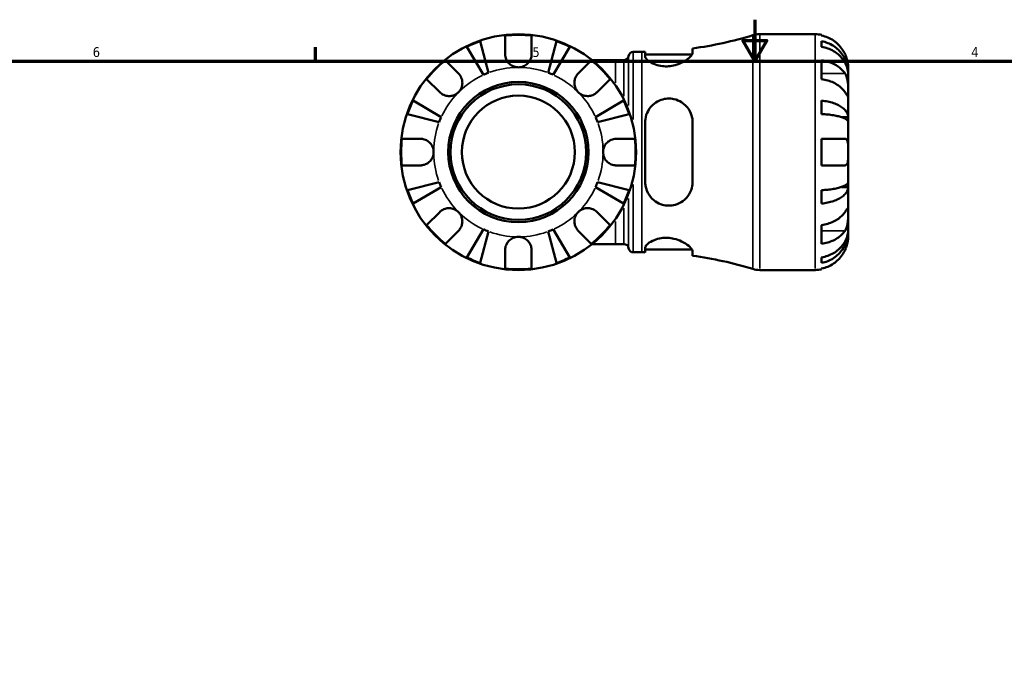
# Model space of a CAD drawing. Header units: inches. Extents: x 0.1 to 36.6, y 0.6 to 29.5.
# Tile 5 of 10: x 9.9 to 19.4, y 15 to 21.4. Entities that reach past the tile are written whole.
import ezdxf

# ---------------------------------------------------------------- set-up
doc = ezdxf.new("R2010")
doc.units = ezdxf.units.IN
doc.header["$MEASUREMENT"] = 0
for name, color, linetype, lineweight in [('Border (ANSI)', 7, 'Continuous', 70), ('Visible (ANSI)', 7, 'Continuous', 50), ('Visible Narrow (ANSI)', 7, 'Continuous', 35)]:
    doc.layers.add(name, color=color, linetype=linetype, lineweight=lineweight)
doc.styles.add('Note Text (ANSI)', font='tahoma.ttf')

# ---------------------------------------------------------------- blocks, each defined once
blk = doc.blocks.new('Borders Default Border')
at = {"layer": 'Border (ANSI)'}
blk.add_line((12.75, 21), (12.75, 21.1345), dxfattribs=at)
at = {"layer": 'Border (ANSI)', "flags": 128}
for points in [[(17, 21.4), (17, 21), (16.8845, 21.2), (17.1155, 21.2), (17, 21)], [(0.5, 1), (0.5, 21), (33.5, 21), (33.5, 1), (0.5, 1)]]:
    blk.add_lwpolyline(points, dxfattribs=at)
at = {"layer": 'Border (ANSI)', "color": 5, "true_color": 0x0000ff, "char_height": 0.0945, "attachment_point": 7, "style": 'Note Text (ANSI)'}
for s, insert in [('6', (10.5948, 21.038)), ('5', (14.8473, 21.038)), ('4', (19.092, 21.04))]:
    blk.add_mtext(s, dxfattribs=dict(at, insert=insert))

msp = doc.modelspace()

# ---------------------------------------------------------------- linework, layer by layer
at = {"layer": 'Visible (ANSI)'}
for p, q in [((14.5836, 21.0675), (14.5836, 21.2461)), ((14.8401, 21.2461), (14.8401, 21.0675)), ((17.0461, 21.2599), (17.5812, 21.2599)), ((17.6454, 21.2534), (17.6454, 21.2461)), ((14.3437, 21.192), (14.4227, 20.8865)), ((15.001, 20.8865), (15.08, 21.192)), ((17.6454, 21.192), (17.6454, 21.1383)), ((14.3742, 20.8665), (14.2141, 21.1383)), ((15.2096, 21.1383), (15.0495, 20.8665)), ((15.8234, 21.0889), (15.905, 21.0889)), ((15.9384, 21.089), (15.9384, 21.0451)), ((15.9384, 21.0627), (16.3918, 21.0627)), ((16.3972, 21.0797), (16.3972, 21.1221)), ((14.0062, 21.0069), (14.1325, 20.8806)), ((15.2912, 20.8806), (15.4175, 21.0069)), ((15.6506, 21.0091), (15.4252, 21.0091)), ((15.6506, 21.0091), (15.7329, 21.0091)), ((17.6454, 21.0069), (17.6454, 20.8256)), ((17.9019, 20.8865), (17.901, 20.8865)), ((17.9019, 20.8865), (17.9019, 20.9393)), ((17.9019, 20.8665), (17.9019, 20.8865)), ((17.9019, 20.6993), (17.9019, 20.8665)), ((13.9511, 20.6993), (13.8248, 20.8256)), ((15.5989, 20.8256), (15.4726, 20.6993)), ((17.9019, 20.4575), (17.9019, 20.6993)), ((13.6935, 20.6176), (13.9653, 20.4575)), ((15.4584, 20.4575), (15.7302, 20.6176)), ((17.6454, 20.6176), (17.6454, 20.488)), ((13.9452, 20.4091), (13.6398, 20.488)), ((15.7839, 20.488), (15.4785, 20.4091)), ((15.9384, 20.4083), (15.9384, 19.8315)), ((16.3972, 19.8315), (16.3972, 20.4083)), ((17.9019, 20.4575), (17.8376, 20.4575)), ((17.9019, 20.4091), (17.9019, 20.4575)), ((17.9019, 20.1199), (17.9019, 20.4091)), ((13.5856, 20.2481), (13.7642, 20.2481)), ((15.6595, 20.2481), (15.8381, 20.2481)), ((17.6454, 20.2481), (17.6454, 19.9916)), ((17.6454, 20.2481), (17.8712, 20.2481)), ((17.9019, 19.8307), (17.9019, 20.1199)), ((13.7642, 19.9916), (13.5856, 19.9916)), ((15.8381, 19.9916), (15.6595, 19.9916)), ((17.8712, 19.9916), (17.6454, 19.9916)), ((13.6398, 19.7517), (13.9452, 19.8307)), ((15.4785, 19.8307), (15.7839, 19.7517)), ((17.9019, 19.7823), (17.9019, 19.8307)), ((13.9653, 19.7823), (13.6935, 19.6222)), ((15.7302, 19.6222), (15.4584, 19.7823)), ((17.6454, 19.7517), (17.6454, 19.6222)), ((17.9019, 19.7823), (17.8376, 19.7823)), ((17.9019, 19.5405), (17.9019, 19.7823)), ((13.8248, 19.4142), (13.9511, 19.5405)), ((15.4726, 19.5405), (15.5989, 19.4142)), ((17.9019, 19.3733), (17.9019, 19.5405)), ((14.1325, 19.3591), (14.0062, 19.2328)), ((14.2141, 19.1015), (14.3742, 19.3733)), ((14.4227, 19.3532), (14.3437, 19.0478)), ((15.08, 19.0478), (15.001, 19.3532)), ((15.0495, 19.3733), (15.2096, 19.1015)), ((15.4175, 19.2328), (15.2912, 19.3591)), ((17.6454, 19.4142), (17.6454, 19.2328)), ((17.9019, 19.3532), (17.901, 19.3532)), ((17.9019, 19.3532), (17.9019, 19.3733)), ((17.9019, 19.3005), (17.9019, 19.3532)), ((14.5836, 18.9936), (14.5836, 19.1723)), ((14.8401, 19.1723), (14.8401, 18.9936)), ((15.4252, 19.2307), (15.6506, 19.2307)), ((15.6506, 19.2307), (15.7329, 19.2307)), ((15.8234, 19.1509), (15.905, 19.1509)), ((15.9384, 19.1946), (15.9384, 19.1507)), ((15.9384, 19.1771), (16.3918, 19.1771)), ((16.3972, 19.1177), (16.3972, 19.1601)), ((17.6454, 19.1015), (17.6454, 19.0478)), ((17.0461, 18.9799), (17.5812, 18.9799)), ((17.6454, 18.9936), (17.6454, 18.9864))]:
    msp.add_line(p, q, dxfattribs=at)
for radius in [1.14, 0.6783, 0.6555, 0.5463]:
    msp.add_circle((14.7119, 20.1199), radius, dxfattribs=at)
for centre, radius, start, end in [((14.7119, 20.1199), 1.1335, 83.50378, 96.49622), ((15.905, 24.7543), 3.6654, 277.71797, 287.04398), ((17.0461, 21.0319), 0.228, 90, 107.04398), ((17.5812, 20.9393), 0.3206, 78.46304, 90), ((14.7119, 20.1199), 1.1335, 108.95326, 116.04674), ((14.7119, 20.1199), 1.1335, 63.95326, 71.04674), ((15.7329, 21.0547), 0.0456, 270, 352.81924), ((15.8234, 21.0433), 0.0456, 90, 172.81924), ((15.905, 24.7543), 3.6654, 270, 270.5221), ((14.7119, 20.1199), 1.1335, 128.50378, 141.49622), ((14.7119, 20.1199), 1.1335, 38.50378, 51.49622), ((14.7119, 20.1199), 0.8194, 110.66622, 114.33378), ((14.7119, 20.1199), 0.8194, 65.66622, 69.33378), ((14.7119, 20.1199), 1.1335, 153.95326, 161.04674), ((14.7119, 20.1199), 1.1335, 18.95326, 26.04674), ((14.7119, 20.1199), 0.8194, 155.66622, 159.33378), ((14.7119, 20.1199), 0.8194, 20.66622, 24.33378), ((14.7119, 20.1199), 1.1335, 173.50378, 186.49622), ((14.7119, 20.1199), 1.1335, 353.50378, 6.49622), ((14.7119, 20.1199), 0.8194, 200.66622, 204.33378), ((14.7119, 20.1199), 0.8194, 335.66622, 339.33378), ((14.7119, 20.1199), 1.1335, 198.95326, 206.04674), ((14.7119, 20.1199), 1.1335, 333.95326, 341.04674), ((14.7119, 20.1199), 1.1335, 218.50378, 231.49622), ((14.7119, 20.1199), 0.8194, 245.66622, 249.33378), ((14.7119, 20.1199), 0.8194, 290.66622, 294.33378), ((14.7119, 20.1199), 1.1335, 308.50378, 321.49622), ((15.7329, 19.1851), 0.0456, 7.18076, 90), ((15.8234, 19.1965), 0.0456, 187.18076, 270), ((15.905, 15.4854), 3.6654, 89.4779, 90), ((14.7119, 20.1199), 1.1335, 243.95326, 251.04674), ((14.7119, 20.1199), 1.1335, 288.95326, 296.04674), ((15.905, 15.4854), 3.6654, 72.95602, 82.28203), ((14.7119, 20.1199), 1.1335, 263.50378, 276.49622), ((17.0461, 19.2079), 0.228, 252.95602, 270), ((17.5812, 19.3005), 0.3206, 270, 281.53696)]:
    msp.add_arc(centre, radius, start, end, dxfattribs=at)
for points, knots in [([(17.8712, 21.0675), (17.8646, 21.0816), (17.8566, 21.0959), (17.8355, 21.1276), (17.8216, 21.1444), (17.7936, 21.1725), (17.7769, 21.1865), (17.7411, 21.2105), (17.7219, 21.2206), (17.6859, 21.2356), (17.6659, 21.2419), (17.6454, 21.2461)], [3.990271, 3.990271, 3.990271, 3.990271, 4.1043276, 4.1043276, 4.2560115, 4.2560115, 4.4068722, 4.4068722, 4.557733, 4.557733, 4.7039709, 4.7039709, 4.7039709, 4.7039709]), ([(17.6454, 21.192), (17.6659, 21.1879), (17.686, 21.1817), (17.7221, 21.1673), (17.7413, 21.1575), (17.7771, 21.1342), (17.7938, 21.1208), (17.8218, 21.0936), (17.8357, 21.0774), (17.8597, 21.0426), (17.8698, 21.0239), (17.885, 20.9883), (17.8915, 20.9681), (17.8999, 20.9269), (17.9019, 20.9058), (17.9019, 20.8865)], [0.154497, 0.154497, 0.154497, 0.154497, 0.301146, 0.301146, 0.45195, 0.45195, 0.602754, 0.602754, 0.753943, 0.753943, 0.905132, 0.905132, 1.056895, 1.056895, 1.208659, 1.208659, 1.208659, 1.208659]), ([(14.7119, 20.9393), (14.7009, 20.9393), (14.69, 20.9407), (14.6677, 20.9465), (14.6566, 20.9512), (14.632, 20.9658), (14.6196, 20.9769), (14.6031, 20.9986), (14.5978, 21.008), (14.5905, 21.0253), (14.5881, 21.0328), (14.5848, 21.0484), (14.5839, 21.0564), (14.5836, 21.0653), (14.5836, 21.0664), (14.5836, 21.0675)], [-2.2624521, -2.2624521, -2.2624521, -2.2624521, -2.1788932, -2.1788932, -2.0870705, -2.0870705, -1.9601211, -1.9601211, -1.8755047, -1.8755047, -1.811327, -1.811327, -1.7448754, -1.7448754, -1.7354217, -1.7354217, -1.7354217, -1.7354217]), ([(14.8401, 21.0675), (14.8401, 21.0629), (14.8398, 21.0582), (14.8385, 21.0459), (14.837, 21.0383), (14.8323, 21.0226), (14.829, 21.0145), (14.8186, 20.9953), (14.8107, 20.9847), (14.7896, 20.9643), (14.7761, 20.9553), (14.7456, 20.9426), (14.7288, 20.9393), (14.7119, 20.9393)], [-0.5211875, -0.5211875, -0.5211875, -0.5211875, -0.4827149, -0.4827149, -0.4207878, -0.4207878, -0.3526592, -0.3526592, -0.2514043, -0.2514043, -0.1290367, -0.1290367, 0, 0, 0, 0]), ([(16.3972, 21.0797), (16.3972, 21.0759), (16.3962, 21.0716), (16.3893, 21.0565), (16.3792, 21.0442), (16.3492, 21.0178), (16.3287, 21.0034), (16.282, 20.9789), (16.2565, 20.9684), (16.2082, 20.9553), (16.1868, 20.9515), (16.1445, 20.9483), (16.1242, 20.9486), (16.0809, 20.9535), (16.0589, 20.9586), (16.0135, 20.9741), (15.992, 20.9853), (15.9585, 21.0089), (15.9468, 21.0213), (15.9394, 21.0369), (15.9384, 21.0411), (15.9384, 21.0451)], [-2.068444, -2.068444, -2.068444, -2.068444, -1.96658, -1.96658, -1.730477, -1.730477, -1.47753, -1.47753, -1.249179, -1.249179, -1.081283, -1.081283, -0.924571, -0.924571, -0.734738, -0.734738, -0.488979, -0.488979, -0.232658, -0.232658, -0.130065, -0.130065, -0.130065, -0.130065]), ([(17.9019, 20.8665), (17.9019, 20.8836), (17.8999, 20.9024), (17.8915, 20.9391), (17.885, 20.9571), (17.8698, 20.9887), (17.8597, 21.0053), (17.8357, 21.0364), (17.8218, 21.0508), (17.7938, 21.0749), (17.7771, 21.0869), (17.7413, 21.1076), (17.7221, 21.1163), (17.686, 21.1292), (17.6659, 21.1347), (17.6454, 21.1383)], [3.631383, 3.631383, 3.631383, 3.631383, 3.783147, 3.783147, 3.93491, 3.93491, 4.086099, 4.086099, 4.237288, 4.237288, 4.388092, 4.388092, 4.538896, 4.538896, 4.685545, 4.685545, 4.685545, 4.685545]), ([(17.9019, 20.9393), (17.9019, 20.9393), (17.9019, 20.9407), (17.9018, 20.9465), (17.9016, 20.9512), (17.9006, 20.9658), (17.8993, 20.9769), (17.8951, 20.9986), (17.8929, 21.008), (17.8878, 21.0253), (17.8853, 21.0328), (17.8795, 21.0484), (17.8763, 21.0564), (17.8722, 21.0653), (17.8717, 21.0664), (17.8712, 21.0675)], [-2.2624521, -2.2624521, -2.2624521, -2.2624521, -2.1788932, -2.1788932, -2.0870705, -2.0870705, -1.9601211, -1.9601211, -1.8755047, -1.8755047, -1.811327, -1.811327, -1.7448754, -1.7448754, -1.7354217, -1.7354217, -1.7354217, -1.7354217]), ([(17.6454, 21.0069), (17.6659, 21.004), (17.6859, 20.9995), (17.7219, 20.9889), (17.7411, 20.9818), (17.7769, 20.9647), (17.7936, 20.9549), (17.8216, 20.935), (17.8355, 20.9231), (17.8566, 20.9007), (17.8646, 20.8906), (17.8712, 20.8806)], [0.1545017, 0.1545017, 0.1545017, 0.1545017, 0.3007396, 0.3007396, 0.4516004, 0.4516004, 0.6024612, 0.6024612, 0.754145, 0.754145, 0.8682016, 0.8682016, 0.8682016, 0.8682016]), ([(14.1325, 20.8806), (14.1352, 20.8779), (14.1379, 20.875), (14.1456, 20.8656), (14.1503, 20.8588), (14.1586, 20.8435), (14.1621, 20.8352), (14.1684, 20.8141), (14.1702, 20.8012), (14.1698, 20.7721), (14.1665, 20.7561), (14.1539, 20.7255), (14.1444, 20.7113), (14.1325, 20.6993)], [-0.5247, -0.5247, -0.5247, -0.5247, -0.4918187, -0.4918187, -0.4242098, -0.4242098, -0.3529175, -0.3529175, -0.2525465, -0.2525465, -0.1292355, -0.1292355, 0, 0, 0, 0]), ([(15.2912, 20.6993), (15.2845, 20.706), (15.2785, 20.7135), (15.268, 20.7302), (15.2636, 20.7394), (15.2559, 20.7623), (15.2537, 20.7761), (15.2537, 20.8031), (15.2557, 20.8161), (15.2623, 20.837), (15.2658, 20.8451), (15.2743, 20.8602), (15.2791, 20.867), (15.2866, 20.8758), (15.2889, 20.8783), (15.2912, 20.8806)], [0, 0, 0, 0, 0.0727176, 0.0727176, 0.1504294, 0.1504294, 0.2566741, 0.2566741, 0.3574985, 0.3574985, 0.4278256, 0.4278256, 0.4958936, 0.4958936, 0.523971, 0.523971, 0.523971, 0.523971]), ([(17.8712, 20.8806), (17.873, 20.8779), (17.8747, 20.875), (17.8799, 20.8656), (17.883, 20.8588), (17.8887, 20.8435), (17.8911, 20.8352), (17.896, 20.8141), (17.8979, 20.8012), (17.9008, 20.7721), (17.9014, 20.7561), (17.9019, 20.7255), (17.9019, 20.7113), (17.9019, 20.6993)], [-0.5247, -0.5247, -0.5247, -0.5247, -0.4918187, -0.4918187, -0.4242098, -0.4242098, -0.3529175, -0.3529175, -0.2525465, -0.2525465, -0.1292355, -0.1292355, 0, 0, 0, 0]), ([(17.8712, 20.6993), (17.8646, 20.7093), (17.8566, 20.7194), (17.8355, 20.7418), (17.8216, 20.7536), (17.7936, 20.7735), (17.7769, 20.7834), (17.7411, 20.8004), (17.7219, 20.8075), (17.6859, 20.8181), (17.6659, 20.8226), (17.6454, 20.8256)], [3.990271, 3.990271, 3.990271, 3.990271, 4.1043276, 4.1043276, 4.2560115, 4.2560115, 4.4068722, 4.4068722, 4.557733, 4.557733, 4.7039709, 4.7039709, 4.7039709, 4.7039709]), ([(14.1325, 20.6993), (14.1257, 20.6925), (14.1182, 20.6866), (14.1015, 20.676), (14.0923, 20.6716), (14.0694, 20.664), (14.0556, 20.6617), (14.0286, 20.6617), (14.0157, 20.6637), (13.9948, 20.6703), (13.9866, 20.6739), (13.9716, 20.6823), (13.9647, 20.6871), (13.9559, 20.6946), (13.9534, 20.6969), (13.9511, 20.6993)], [0, 0, 0, 0, 0.0727176, 0.0727176, 0.1504294, 0.1504294, 0.2566741, 0.2566741, 0.3574985, 0.3574985, 0.4278256, 0.4278256, 0.4958936, 0.4958936, 0.523971, 0.523971, 0.523971, 0.523971]), ([(15.4726, 20.6993), (15.4699, 20.6965), (15.4669, 20.6939), (15.4576, 20.6861), (15.4507, 20.6814), (15.4355, 20.6731), (15.4272, 20.6696), (15.4061, 20.6634), (15.3932, 20.6615), (15.364, 20.662), (15.3481, 20.6652), (15.3175, 20.6778), (15.3032, 20.6873), (15.2912, 20.6993)], [-0.5247, -0.5247, -0.5247, -0.5247, -0.4918187, -0.4918187, -0.4242098, -0.4242098, -0.3529175, -0.3529175, -0.2525465, -0.2525465, -0.1292355, -0.1292355, 0, 0, 0, 0]), ([(17.9019, 20.6993), (17.9019, 20.6925), (17.9019, 20.6866), (17.9018, 20.676), (17.9017, 20.6716), (17.9011, 20.664), (17.9005, 20.6617), (17.8977, 20.6617), (17.8956, 20.6637), (17.8906, 20.6703), (17.8881, 20.6739), (17.8824, 20.6823), (17.8792, 20.6871), (17.8742, 20.6946), (17.8727, 20.6969), (17.8712, 20.6993)], [0, 0, 0, 0, 0.0727176, 0.0727176, 0.1504294, 0.1504294, 0.2566741, 0.2566741, 0.3574985, 0.3574985, 0.4278256, 0.4278256, 0.4958936, 0.4958936, 0.523971, 0.523971, 0.523971, 0.523971]), ([(15.9384, 20.4083), (15.9384, 20.4182), (15.939, 20.428), (15.9439, 20.4657), (15.9526, 20.4925), (15.9807, 20.5448), (16.0015, 20.5696), (16.0468, 20.6049), (16.0694, 20.6172), (16.1135, 20.6322), (16.1338, 20.6362), (16.1758, 20.6386), (16.1968, 20.6368), (16.2437, 20.6265), (16.2684, 20.6161), (16.3183, 20.5846), (16.3419, 20.5613), (16.376, 20.5091), (16.3877, 20.4807), (16.3959, 20.4366), (16.3972, 20.4225), (16.3972, 20.4083)], [-2.044503, -2.044503, -2.044503, -2.044503, -1.965378, -1.965378, -1.738847, -1.738847, -1.480074, -1.480074, -1.279654, -1.279654, -1.12067, -1.12067, -0.957995, -0.957995, -0.744074, -0.744074, -0.472082, -0.472082, -0.221724, -0.221724, -0.107885, -0.107885, -0.107885, -0.107885]), ([(17.6454, 20.6176), (17.6659, 20.6155), (17.686, 20.6123), (17.7221, 20.6047), (17.7413, 20.5996), (17.7771, 20.5874), (17.7938, 20.5803), (17.8218, 20.5661), (17.8357, 20.5576), (17.8597, 20.5393), (17.8698, 20.5295), (17.885, 20.5109), (17.8915, 20.5003), (17.8999, 20.4787), (17.9019, 20.4676), (17.9019, 20.4575)], [0.154497, 0.154497, 0.154497, 0.154497, 0.301146, 0.301146, 0.45195, 0.45195, 0.602754, 0.602754, 0.753943, 0.753943, 0.905132, 0.905132, 1.056895, 1.056895, 1.208659, 1.208659, 1.208659, 1.208659]), ([(17.9019, 20.4091), (17.9019, 20.4141), (17.8999, 20.4195), (17.8915, 20.4302), (17.885, 20.4354), (17.8698, 20.4446), (17.8597, 20.4494), (17.8357, 20.4584), (17.8218, 20.4626), (17.7938, 20.4696), (17.7771, 20.4731), (17.7413, 20.4791), (17.7221, 20.4817), (17.686, 20.4854), (17.6659, 20.487), (17.6454, 20.488)], [3.631383, 3.631383, 3.631383, 3.631383, 3.783147, 3.783147, 3.93491, 3.93491, 4.086099, 4.086099, 4.237288, 4.237288, 4.388092, 4.388092, 4.538896, 4.538896, 4.685545, 4.685545, 4.685545, 4.685545]), ([(13.7642, 20.2481), (13.7705, 20.2481), (13.7769, 20.2477), (13.7892, 20.2458), (13.7952, 20.2445), (13.8086, 20.2405), (13.8158, 20.2376), (13.8353, 20.2275), (13.8467, 20.2191), (13.8676, 20.1974), (13.8764, 20.184), (13.8891, 20.1536), (13.8925, 20.1369), (13.8925, 20.1199)], [-0.5276534, -0.5276534, -0.5276534, -0.5276534, -0.474105, -0.474105, -0.4238883, -0.4238883, -0.3615587, -0.3615587, -0.2513717, -0.2513717, -0.1293356, -0.1293356, 0, 0, 0, 0]), ([(15.5312, 20.1199), (15.5312, 20.1309), (15.5326, 20.1418), (15.5385, 20.164), (15.5432, 20.1752), (15.5578, 20.1997), (15.5689, 20.2121), (15.5906, 20.2286), (15.6, 20.234), (15.6172, 20.2412), (15.6248, 20.2436), (15.6404, 20.247), (15.6483, 20.2479), (15.6573, 20.2481), (15.6584, 20.2481), (15.6595, 20.2481)], [-2.2624521, -2.2624521, -2.2624521, -2.2624521, -2.1788932, -2.1788932, -2.0870705, -2.0870705, -1.9601211, -1.9601211, -1.8755047, -1.8755047, -1.811327, -1.811327, -1.7448754, -1.7448754, -1.7354217, -1.7354217, -1.7354217, -1.7354217]), ([(17.8712, 20.2481), (17.8741, 20.2481), (17.8769, 20.2477), (17.8818, 20.2458), (17.884, 20.2445), (17.8885, 20.2405), (17.8907, 20.2376), (17.8957, 20.2275), (17.8979, 20.2191), (17.9008, 20.1974), (17.9014, 20.184), (17.9019, 20.1536), (17.9019, 20.1369), (17.9019, 20.1199)], [-0.5276534, -0.5276534, -0.5276534, -0.5276534, -0.474105, -0.474105, -0.4238883, -0.4238883, -0.3615587, -0.3615587, -0.2513717, -0.2513717, -0.1293356, -0.1293356, 0, 0, 0, 0]), ([(13.8925, 20.1199), (13.8925, 20.1078), (13.8907, 20.0957), (13.8835, 20.0709), (13.8776, 20.0584), (13.8624, 20.0363), (13.8534, 20.0268), (13.8342, 20.0118), (13.8245, 20.0061), (13.8078, 19.9991), (13.8013, 19.9969), (13.7887, 19.9938), (13.7827, 19.9928), (13.7725, 19.9918), (13.7683, 19.9916), (13.7642, 19.9916)], [0, 0, 0, 0, 0.092316, 0.092316, 0.1969275, 0.1969275, 0.2967982, 0.2967982, 0.3837033, 0.3837033, 0.4382012, 0.4382012, 0.487457, 0.487457, 0.5217406, 0.5217406, 0.5217406, 0.5217406]), ([(15.6595, 19.9916), (15.6548, 19.9916), (15.6502, 19.9919), (15.6379, 19.9932), (15.6303, 19.9948), (15.6146, 19.9995), (15.6065, 20.0028), (15.5872, 20.0131), (15.5767, 20.0211), (15.5562, 20.0421), (15.5473, 20.0557), (15.5346, 20.0862), (15.5312, 20.103), (15.5312, 20.1199)], [-0.5211875, -0.5211875, -0.5211875, -0.5211875, -0.4827149, -0.4827149, -0.4207878, -0.4207878, -0.3526592, -0.3526592, -0.2514043, -0.2514043, -0.1290367, -0.1290367, 0, 0, 0, 0]), ([(17.9019, 20.1199), (17.9019, 20.1078), (17.9019, 20.0957), (17.9017, 20.0709), (17.9015, 20.0584), (17.9001, 20.0363), (17.899, 20.0268), (17.8954, 20.0118), (17.8931, 20.0061), (17.8883, 19.9991), (17.8861, 19.9969), (17.8816, 19.9938), (17.8792, 19.9928), (17.8749, 19.9918), (17.8731, 19.9916), (17.8712, 19.9916)], [0, 0, 0, 0, 0.092316, 0.092316, 0.1969275, 0.1969275, 0.2967982, 0.2967982, 0.3837033, 0.3837033, 0.4382012, 0.4382012, 0.487457, 0.487457, 0.5217406, 0.5217406, 0.5217406, 0.5217406]), ([(16.3972, 19.8315), (16.3972, 19.8187), (16.3962, 19.8061), (16.3893, 19.765), (16.3792, 19.738), (16.3492, 19.6878), (16.3287, 19.6651), (16.282, 19.6306), (16.2565, 19.6179), (16.2082, 19.6046), (16.1868, 19.6018), (16.1445, 19.6023), (16.1242, 19.6053), (16.0809, 19.6177), (16.0589, 19.6281), (16.0135, 19.6589), (15.992, 19.6809), (15.9585, 19.7324), (15.9468, 19.7621), (15.9394, 19.8059), (15.9384, 19.8187), (15.9384, 19.8315)], [-2.068444, -2.068444, -2.068444, -2.068444, -1.96658, -1.96658, -1.730477, -1.730477, -1.47753, -1.47753, -1.249179, -1.249179, -1.081283, -1.081283, -0.924571, -0.924571, -0.734738, -0.734738, -0.488979, -0.488979, -0.232658, -0.232658, -0.130065, -0.130065, -0.130065, -0.130065]), ([(17.6454, 19.7517), (17.6659, 19.7528), (17.686, 19.7544), (17.7221, 19.7581), (17.7413, 19.7606), (17.7771, 19.7666), (17.7938, 19.7701), (17.8218, 19.7772), (17.8357, 19.7813), (17.8597, 19.7904), (17.8698, 19.7952), (17.885, 19.8044), (17.8915, 19.8096), (17.8999, 19.8203), (17.9019, 19.8257), (17.9019, 19.8307)], [0.154497, 0.154497, 0.154497, 0.154497, 0.301146, 0.301146, 0.45195, 0.45195, 0.602754, 0.602754, 0.753943, 0.753943, 0.905132, 0.905132, 1.056895, 1.056895, 1.208659, 1.208659, 1.208659, 1.208659]), ([(17.9019, 19.7823), (17.9019, 19.7721), (17.8999, 19.7611), (17.8915, 19.7395), (17.885, 19.7289), (17.8698, 19.7102), (17.8597, 19.7005), (17.8357, 19.6822), (17.8218, 19.6737), (17.7938, 19.6595), (17.7771, 19.6524), (17.7413, 19.6402), (17.7221, 19.6351), (17.686, 19.6275), (17.6659, 19.6243), (17.6454, 19.6222)], [3.631383, 3.631383, 3.631383, 3.631383, 3.783147, 3.783147, 3.93491, 3.93491, 4.086099, 4.086099, 4.237288, 4.237288, 4.388092, 4.388092, 4.538896, 4.538896, 4.685545, 4.685545, 4.685545, 4.685545]), ([(13.9511, 19.5405), (13.9539, 19.5432), (13.9568, 19.5459), (13.9661, 19.5537), (13.973, 19.5584), (13.9882, 19.5667), (13.9965, 19.5701), (14.0176, 19.5764), (14.0305, 19.5782), (14.0597, 19.5778), (14.0756, 19.5746), (14.1062, 19.562), (14.1205, 19.5525), (14.1325, 19.5405)], [-0.5247, -0.5247, -0.5247, -0.5247, -0.4918187, -0.4918187, -0.4242098, -0.4242098, -0.3529175, -0.3529175, -0.2525465, -0.2525465, -0.1292355, -0.1292355, 0, 0, 0, 0]), ([(14.1325, 19.5405), (14.1392, 19.5337), (14.1452, 19.5263), (14.1557, 19.5096), (14.1601, 19.5003), (14.1678, 19.4775), (14.17, 19.4636), (14.17, 19.4366), (14.168, 19.4237), (14.1614, 19.4028), (14.1579, 19.3946), (14.1494, 19.3796), (14.1446, 19.3728), (14.1371, 19.364), (14.1348, 19.3615), (14.1325, 19.3591)], [0, 0, 0, 0, 0.0727176, 0.0727176, 0.1504294, 0.1504294, 0.2566741, 0.2566741, 0.3574985, 0.3574985, 0.4278256, 0.4278256, 0.4958936, 0.4958936, 0.523971, 0.523971, 0.523971, 0.523971]), ([(15.2912, 19.3591), (15.2885, 19.3619), (15.2858, 19.3648), (15.2781, 19.3741), (15.2734, 19.381), (15.2651, 19.3962), (15.2616, 19.4045), (15.2553, 19.4256), (15.2535, 19.4385), (15.2539, 19.4677), (15.2572, 19.4836), (15.2698, 19.5143), (15.2793, 19.5285), (15.2912, 19.5405)], [-0.5247, -0.5247, -0.5247, -0.5247, -0.4918187, -0.4918187, -0.4242098, -0.4242098, -0.3529175, -0.3529175, -0.2525465, -0.2525465, -0.1292355, -0.1292355, 0, 0, 0, 0]), ([(15.2912, 19.5405), (15.298, 19.5472), (15.3055, 19.5532), (15.3222, 19.5637), (15.3314, 19.5681), (15.3543, 19.5758), (15.3681, 19.5781), (15.3951, 19.578), (15.408, 19.576), (15.4289, 19.5695), (15.4371, 19.5659), (15.4521, 19.5575), (15.459, 19.5527), (15.4678, 19.5451), (15.4703, 19.5428), (15.4726, 19.5405)], [0, 0, 0, 0, 0.0727176, 0.0727176, 0.1504294, 0.1504294, 0.2566741, 0.2566741, 0.3574985, 0.3574985, 0.4278256, 0.4278256, 0.4958936, 0.4958936, 0.523971, 0.523971, 0.523971, 0.523971]), ([(17.6454, 19.4142), (17.6659, 19.4172), (17.6859, 19.4216), (17.7219, 19.4322), (17.7411, 19.4394), (17.7769, 19.4564), (17.7936, 19.4662), (17.8216, 19.4861), (17.8355, 19.498), (17.8566, 19.5204), (17.8646, 19.5305), (17.8712, 19.5405)], [0.1545017, 0.1545017, 0.1545017, 0.1545017, 0.3007396, 0.3007396, 0.4516004, 0.4516004, 0.6024612, 0.6024612, 0.754145, 0.754145, 0.8682016, 0.8682016, 0.8682016, 0.8682016]), ([(17.8712, 19.5405), (17.873, 19.5432), (17.8747, 19.5459), (17.8799, 19.5537), (17.883, 19.5584), (17.8887, 19.5667), (17.8911, 19.5701), (17.896, 19.5764), (17.8979, 19.5782), (17.9008, 19.5778), (17.9014, 19.5746), (17.9019, 19.562), (17.9019, 19.5525), (17.9019, 19.5405)], [-0.5247, -0.5247, -0.5247, -0.5247, -0.4918187, -0.4918187, -0.4242098, -0.4242098, -0.3529175, -0.3529175, -0.2525465, -0.2525465, -0.1292355, -0.1292355, 0, 0, 0, 0]), ([(17.9019, 19.5405), (17.9019, 19.5337), (17.9019, 19.5263), (17.9018, 19.5096), (17.9017, 19.5003), (17.9011, 19.4775), (17.9005, 19.4636), (17.8977, 19.4366), (17.8956, 19.4237), (17.8906, 19.4028), (17.8881, 19.3946), (17.8824, 19.3796), (17.8792, 19.3728), (17.8742, 19.364), (17.8727, 19.3615), (17.8712, 19.3591)], [0, 0, 0, 0, 0.0727176, 0.0727176, 0.1504294, 0.1504294, 0.2566741, 0.2566741, 0.3574985, 0.3574985, 0.4278256, 0.4278256, 0.4958936, 0.4958936, 0.523971, 0.523971, 0.523971, 0.523971]), ([(17.6454, 19.1015), (17.6659, 19.1051), (17.686, 19.1106), (17.7221, 19.1235), (17.7413, 19.1322), (17.7771, 19.1528), (17.7938, 19.1648), (17.8218, 19.189), (17.8357, 19.2034), (17.8597, 19.2344), (17.8698, 19.251), (17.885, 19.2827), (17.8915, 19.3007), (17.8999, 19.3374), (17.9019, 19.3561), (17.9019, 19.3733)], [0.154497, 0.154497, 0.154497, 0.154497, 0.301146, 0.301146, 0.45195, 0.45195, 0.602754, 0.602754, 0.753943, 0.753943, 0.905132, 0.905132, 1.056895, 1.056895, 1.208659, 1.208659, 1.208659, 1.208659]), ([(17.8712, 19.3591), (17.8646, 19.3492), (17.8566, 19.339), (17.8355, 19.3166), (17.8216, 19.3048), (17.7936, 19.2849), (17.7769, 19.275), (17.7411, 19.258), (17.7219, 19.2509), (17.6859, 19.2403), (17.6659, 19.2358), (17.6454, 19.2328)], [3.990271, 3.990271, 3.990271, 3.990271, 4.1043276, 4.1043276, 4.2560115, 4.2560115, 4.4068722, 4.4068722, 4.557733, 4.557733, 4.7039709, 4.7039709, 4.7039709, 4.7039709]), ([(17.9019, 19.3532), (17.9019, 19.3339), (17.8999, 19.3129), (17.8915, 19.2716), (17.885, 19.2514), (17.8698, 19.2159), (17.8597, 19.1972), (17.8357, 19.1623), (17.8218, 19.1462), (17.7938, 19.119), (17.7771, 19.1055), (17.7413, 19.0823), (17.7221, 19.0725), (17.686, 19.058), (17.6659, 19.0519), (17.6454, 19.0478)], [3.631383, 3.631383, 3.631383, 3.631383, 3.783147, 3.783147, 3.93491, 3.93491, 4.086099, 4.086099, 4.237288, 4.237288, 4.388092, 4.388092, 4.538896, 4.538896, 4.685545, 4.685545, 4.685545, 4.685545]), ([(14.5836, 19.1723), (14.5836, 19.1769), (14.5839, 19.1816), (14.5852, 19.1938), (14.5867, 19.2014), (14.5914, 19.2172), (14.5947, 19.2252), (14.6051, 19.2445), (14.613, 19.2551), (14.6341, 19.2755), (14.6476, 19.2844), (14.6781, 19.2971), (14.6949, 19.3005), (14.7119, 19.3005)], [-0.5211875, -0.5211875, -0.5211875, -0.5211875, -0.4827149, -0.4827149, -0.4207878, -0.4207878, -0.3526592, -0.3526592, -0.2514043, -0.2514043, -0.1290367, -0.1290367, 0, 0, 0, 0]), ([(14.7119, 19.3005), (14.7228, 19.3005), (14.7337, 19.2991), (14.756, 19.2933), (14.7671, 19.2886), (14.7917, 19.274), (14.8041, 19.2629), (14.8206, 19.2411), (14.826, 19.2318), (14.8332, 19.2145), (14.8356, 19.2069), (14.8389, 19.1913), (14.8398, 19.1834), (14.8401, 19.1745), (14.8401, 19.1734), (14.8401, 19.1723)], [-2.2624521, -2.2624521, -2.2624521, -2.2624521, -2.1788932, -2.1788932, -2.0870705, -2.0870705, -1.9601211, -1.9601211, -1.8755047, -1.8755047, -1.811327, -1.811327, -1.7448754, -1.7448754, -1.7354217, -1.7354217, -1.7354217, -1.7354217]), ([(15.9384, 19.1946), (15.9384, 19.1977), (15.939, 19.201), (15.9439, 19.214), (15.9526, 19.2247), (15.9807, 19.2477), (16.0015, 19.26), (16.0468, 19.2777), (16.0694, 19.284), (16.1135, 19.2904), (16.1338, 19.2915), (16.1758, 19.2896), (16.1968, 19.2866), (16.2437, 19.2756), (16.2684, 19.2665), (16.3183, 19.2429), (16.3419, 19.2275), (16.376, 19.199), (16.3877, 19.1857), (16.3959, 19.1691), (16.3972, 19.1644), (16.3972, 19.1601)], [-2.044503, -2.044503, -2.044503, -2.044503, -1.965378, -1.965378, -1.738847, -1.738847, -1.480074, -1.480074, -1.279654, -1.279654, -1.12067, -1.12067, -0.957995, -0.957995, -0.744074, -0.744074, -0.472082, -0.472082, -0.221724, -0.221724, -0.107885, -0.107885, -0.107885, -0.107885]), ([(17.8712, 19.1723), (17.8733, 19.1769), (17.8754, 19.1816), (17.8805, 19.1938), (17.8834, 19.2014), (17.8887, 19.2172), (17.8911, 19.2252), (17.896, 19.2445), (17.8979, 19.2551), (17.9008, 19.2755), (17.9014, 19.2844), (17.9019, 19.2971), (17.9019, 19.3005), (17.9019, 19.3005)], [-0.5211875, -0.5211875, -0.5211875, -0.5211875, -0.4827149, -0.4827149, -0.4207878, -0.4207878, -0.3526592, -0.3526592, -0.2514043, -0.2514043, -0.1290367, -0.1290367, 0, 0, 0, 0]), ([(17.6454, 18.9936), (17.6659, 18.9979), (17.6859, 19.0042), (17.7219, 19.0191), (17.7411, 19.0293), (17.7769, 19.0533), (17.7936, 19.0673), (17.8216, 19.0954), (17.8355, 19.1122), (17.8566, 19.1438), (17.8646, 19.1582), (17.8712, 19.1723)], [0.1545017, 0.1545017, 0.1545017, 0.1545017, 0.3007396, 0.3007396, 0.4516004, 0.4516004, 0.6024612, 0.6024612, 0.754145, 0.754145, 0.8682016, 0.8682016, 0.8682016, 0.8682016])]:
    msp.add_open_spline(points, degree=3, knots=knots, dxfattribs=at)
at = {"layer": 'Visible Narrow (ANSI)'}
for p, q in [((17.0461, 21.2458), (17.0461, 18.9939)), ((17.5812, 18.9939), (17.5812, 21.2458)), ((16.9793, 19.0038), (16.9793, 21.236)), ((15.7781, 21.0475), (15.7781, 20.5695)), ((15.8234, 21.0868), (15.8234, 20.4337)), ((15.905, 19.1628), (15.905, 21.077)), ((15.6506, 20.7894), (15.6506, 21.0084)), ((15.7329, 20.6616), (15.7329, 21.0081)), ((17.8599, 20.8806), (17.6567, 20.8806)), ((15.8234, 19.8061), (15.8234, 19.153)), ((15.7781, 19.6702), (15.7781, 19.1922)), ((15.7329, 19.2317), (15.7329, 19.5782)), ((15.6506, 19.2313), (15.6506, 19.4504)), ((17.8599, 19.3591), (17.6567, 19.3591))]:
    msp.add_line(p, q, dxfattribs=at)
for start, end in [(115.36709, 133.96669), (91.03331, 109.63291), (70.36709, 88.96669), (46.03331, 64.63291), (136.03331, 154.63291), (25.36709, 43.96669), (160.36709, 178.96669), (1.03331, 19.63291), (181.03331, 199.63291), (340.36709, 358.96669), (205.36709, 223.96669), (316.03331, 334.63291), (226.03331, 244.63291), (295.36709, 313.96669), (250.36709, 268.96669), (271.03331, 289.63291)]:
    msp.add_arc((14.7119, 20.1199), 0.8194, start, end, dxfattribs=at)

# ---------------------------------------------------------------- block references
msp.add_blockref('Borders Default Border', (0, 0))

doc.saveas('drawing.dxf')
